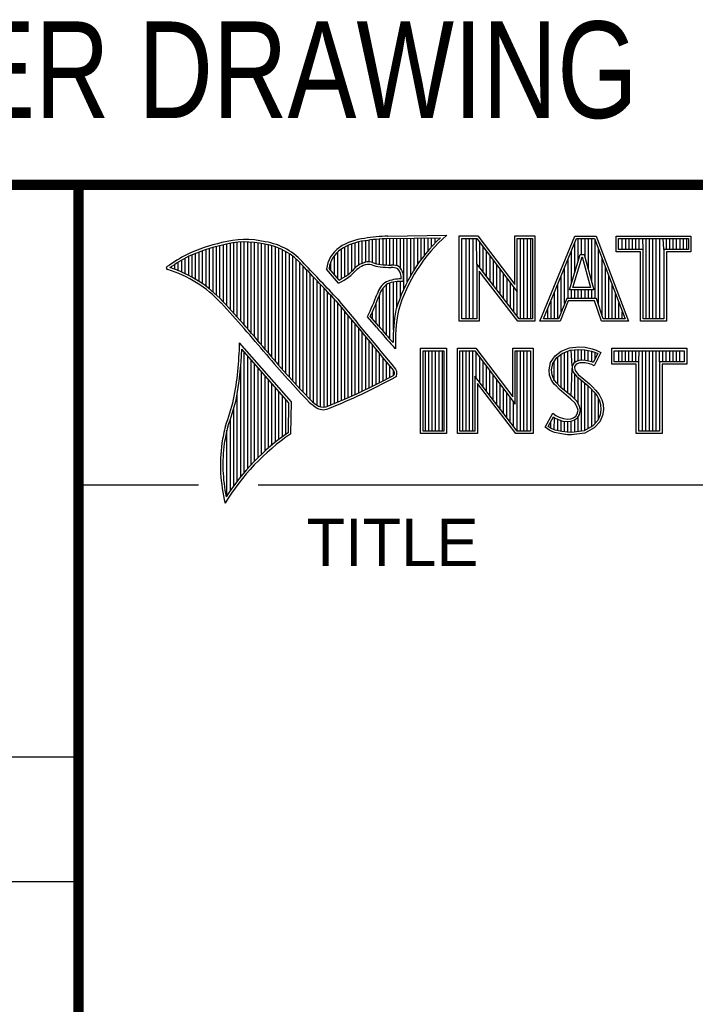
# Model space of a CAD drawing. Header units: inches. Extents: x 0 to 22, y 0 to 17.
# Tile 4 of 9: x 16.3 to 17.6, y 1.3 to 3.3. Entities that reach past the tile are written whole.
import ezdxf
from ezdxf.enums import TextEntityAlignment as Align

# ---------------------------------------------------------------- set-up
doc = ezdxf.new("R2010")
doc.units = ezdxf.units.IN
doc.header["$LTSCALE"] = 1.21
doc.header["$MEASUREMENT"] = 0
doc.layers.get('0').update_dxf_attribs({"linetype": 'CONTINUOUS'})
doc.styles.get("Standard").update_dxf_attribs({"font": 'txt', "width": 0.8})

msp = doc.modelspace()

# ---------------------------------------------------------------- linework, layer by layer
at = {"color": 2, "linetype": 'CONTINUOUS'}
for p, q in [((16.3737, 2.9596), (21.5037, 2.9596)), ((16.3737, 2.9596), (16.3737, 1.2496)), ((16.375, 2.96), (21.5, 2.96)), ((16.6875, 2.6995), (16.6875, 2.8467)), ((16.6943, 2.6918), (16.6943, 2.8472)), ((16.7011, 2.6841), (16.7011, 2.8474)), ((16.708, 2.6764), (16.708, 2.8474)), ((16.7148, 2.6685), (16.7148, 2.847)), ((16.7216, 2.6607), (16.7216, 2.8465)), ((16.9264, 2.8018), (16.9264, 2.8477)), ((16.9332, 2.8053), (16.9332, 2.849)), ((16.9401, 2.8077), (16.9401, 2.8499)), ((16.9469, 2.8082), (16.9469, 2.8509)), ((16.9537, 2.8069), (16.9537, 2.8518)), ((16.9606, 2.8048), (16.9606, 2.8525)), ((16.9674, 2.8034), (16.9674, 2.8531)), ((16.9742, 2.8027), (16.9742, 2.8536)), ((16.981, 2.8023), (16.981, 2.854)), ((16.9838, 2.8589), (17.0997, 2.8607)), ((16.9839, 2.8541), (17.087, 2.8557)), ((16.9879, 2.802), (16.9879, 2.8542)), ((16.9947, 2.8019), (16.9947, 2.8543)), ((17.0015, 2.8005), (17.0015, 2.8544)), ((17.0083, 2.7963), (17.0083, 2.8545)), ((17.0152, 2.755), (17.0152, 2.8546)), ((17.022, 2.7691), (17.022, 2.8547)), ((17.0288, 2.7817), (17.0288, 2.8548)), ((17.0357, 2.7931), (17.0357, 2.8549)), ((17.0425, 2.8035), (17.0425, 2.855)), ((17.0493, 2.8131), (17.0493, 2.8551)), ((17.0561, 2.822), (17.0561, 2.8552)), ((17.063, 2.8303), (17.063, 2.8553)), ((17.0698, 2.8381), (17.0698, 2.8554)), ((17.0766, 2.8454), (17.0766, 2.8555)), ((17.1243, 2.8592), (17.1609, 2.8592)), ((17.1243, 2.6915), (17.1243, 2.8592)), ((17.1291, 2.8543), (17.1585, 2.8543)), ((17.1291, 2.6963), (17.1291, 2.8543)), ((17.1381, 2.6963), (17.1381, 2.8543)), ((17.1447, 2.6963), (17.1447, 2.8543)), ((17.1514, 2.6963), (17.1514, 2.8543)), ((17.1589, 2.8042), (17.1581, 2.8543)), ((17.1585, 2.8543), (17.2383, 2.7492)), ((17.1609, 2.8592), (17.2334, 2.7636)), ((17.2334, 2.8592), (17.2732, 2.8592)), ((17.2334, 2.7636), (17.2334, 2.8592)), ((17.2383, 2.8543), (17.2684, 2.8543)), ((17.2383, 2.7492), (17.2383, 2.8543)), ((17.2449, 2.6963), (17.2449, 2.8543)), ((17.2515, 2.6963), (17.2515, 2.8543)), ((17.2582, 2.6963), (17.2582, 2.8543)), ((17.2649, 2.6963), (17.2649, 2.8543)), ((17.2684, 2.8543), (17.2684, 2.6963)), ((17.2732, 2.8592), (17.2732, 2.6915)), ((17.2831, 2.6915), (17.3516, 2.8591)), ((17.2903, 2.6964), (17.3548, 2.8542)), ((17.3516, 2.8591), (17.3938, 2.8591)), ((17.3517, 2.7882), (17.3517, 2.8465)), ((17.3548, 2.8542), (17.3905, 2.8542)), ((17.3583, 2.8098), (17.3583, 2.8542)), ((17.365, 2.8228), (17.365, 2.8542)), ((17.3717, 2.817), (17.3717, 2.8542)), ((17.3784, 2.7925), (17.3784, 2.8542)), ((17.385, 2.7679), (17.385, 2.8542)), ((17.3905, 2.8542), (17.4504, 2.6964)), ((17.3917, 2.7364), (17.3917, 2.851)), ((17.3938, 2.8591), (17.4574, 2.6915)), ((17.4327, 2.8591), (17.5802, 2.8591)), ((17.4327, 2.8278), (17.4327, 2.8591)), ((17.4375, 2.8542), (17.5753, 2.8542)), ((17.4375, 2.8327), (17.4375, 2.8542)), ((17.4451, 2.8327), (17.4451, 2.8542)), ((17.4518, 2.8327), (17.4518, 2.8542)), ((17.4585, 2.8327), (17.4585, 2.8542)), ((17.4652, 2.8327), (17.4652, 2.8542)), ((17.4718, 2.8327), (17.4718, 2.8542)), ((17.4785, 2.8327), (17.4785, 2.8542)), ((17.4859, 2.8327), (17.4852, 2.8542)), ((17.4919, 2.6964), (17.4919, 2.8542)), ((17.4985, 2.6964), (17.4985, 2.8542)), ((17.5052, 2.6964), (17.5052, 2.8542)), ((17.5119, 2.6964), (17.5119, 2.8542)), ((17.5186, 2.6964), (17.5186, 2.8542)), ((17.5269, 2.8327), (17.5252, 2.8542)), ((17.5319, 2.8327), (17.5319, 2.8542)), ((17.5386, 2.8327), (17.5386, 2.8542)), ((17.5453, 2.8327), (17.5453, 2.8542)), ((17.5519, 2.8327), (17.5519, 2.8542)), ((17.5586, 2.8327), (17.5586, 2.8542)), ((17.5653, 2.8327), (17.5653, 2.8542)), ((17.572, 2.8327), (17.572, 2.8542)), ((17.5753, 2.8542), (17.5753, 2.8327)), ((17.5802, 2.8591), (17.5802, 2.8278)), ((16.6124, 2.7696), (16.6124, 2.8276)), ((16.6192, 2.765), (16.6192, 2.8301)), ((16.626, 2.7601), (16.626, 2.8325)), ((16.6329, 2.7549), (16.6329, 2.8347)), ((16.6397, 2.7492), (16.6397, 2.8367)), ((16.6465, 2.7431), (16.6465, 2.8386)), ((16.6533, 2.7366), (16.6533, 2.8403)), ((16.6602, 2.7295), (16.6602, 2.8419)), ((16.667, 2.7221), (16.667, 2.8435)), ((16.6738, 2.7146), (16.6738, 2.8449)), ((16.6806, 2.707), (16.6806, 2.8459)), ((16.7284, 2.6527), (16.7284, 2.8456)), ((16.7353, 2.6447), (16.7353, 2.8445)), ((16.7421, 2.6366), (16.7421, 2.8431)), ((16.7489, 2.6285), (16.7489, 2.8417)), ((16.7557, 2.6204), (16.7557, 2.84)), ((16.7626, 2.6125), (16.7626, 2.8378)), ((16.7694, 2.6046), (16.7694, 2.8352)), ((16.7762, 2.5968), (16.7762, 2.8321)), ((16.7831, 2.5891), (16.7831, 2.8284)), ((16.8855, 2.7749), (16.8855, 2.8281)), ((16.8923, 2.7747), (16.8923, 2.8335)), ((16.8991, 2.7788), (16.8991, 2.8375)), ((16.9059, 2.7837), (16.9059, 2.8408)), ((16.9128, 2.7896), (16.9128, 2.8436)), ((16.9196, 2.7966), (16.9196, 2.8459)), ((17.1648, 2.7965), (17.1648, 2.8461)), ((17.1714, 2.7879), (17.1714, 2.8373)), ((17.1781, 2.7792), (17.1781, 2.8285)), ((17.345, 2.7666), (17.345, 2.8302)), ((17.3984, 2.7232), (17.3984, 2.8334)), ((17.481, 2.8278), (17.4327, 2.8278)), ((17.4859, 2.8327), (17.4375, 2.8327)), ((17.481, 2.6915), (17.481, 2.8278)), ((17.4859, 2.6964), (17.4859, 2.8327)), ((17.5753, 2.8327), (17.5269, 2.8327)), ((17.5269, 2.8327), (17.5269, 2.6964)), ((17.5802, 2.8278), (17.5318, 2.8278)), ((17.5318, 2.8278), (17.5318, 2.6915)), ((16.5782, 2.788), (16.5782, 2.8116)), ((16.5851, 2.7849), (16.5851, 2.8154)), ((16.5919, 2.7815), (16.5919, 2.819)), ((16.5987, 2.7778), (16.5987, 2.8221)), ((16.6055, 2.7738), (16.6055, 2.8249)), ((16.7899, 2.5815), (16.7899, 2.8242)), ((16.7967, 2.5739), (16.7967, 2.8193)), ((16.8035, 2.5665), (16.8035, 2.8136)), ((16.8718, 2.791), (16.8718, 2.8085)), ((16.8786, 2.783), (16.8786, 2.8206)), ((17.1848, 2.7705), (17.1848, 2.8197)), ((17.1915, 2.7618), (17.1915, 2.8109)), ((17.3383, 2.7364), (17.3383, 2.8138)), ((17.3409, 2.7533), (17.3624, 2.8228)), ((17.3475, 2.7581), (17.3659, 2.8179)), ((17.3624, 2.8228), (17.3701, 2.8228)), ((17.3659, 2.8179), (17.3664, 2.8179)), ((17.3664, 2.8179), (17.3827, 2.7581)), ((17.3701, 2.8228), (17.389, 2.7533)), ((17.4051, 2.7034), (17.4051, 2.8158)), ((16.5578, 2.796), (16.5578, 2.7989)), ((16.5646, 2.7936), (16.5646, 2.8033)), ((16.5714, 2.7909), (16.5714, 2.8075)), ((16.8104, 2.5591), (16.8104, 2.807)), ((16.8172, 2.5519), (16.8172, 2.7996)), ((16.824, 2.5447), (16.824, 2.7924)), ((16.8864, 2.7664), (16.8632, 2.7937)), ((16.8877, 2.7723), (16.8682, 2.7952)), ((17.2418, 2.6963), (17.1589, 2.8042)), ((17.1589, 2.8042), (17.1589, 2.6963)), ((17.2395, 2.6915), (17.1637, 2.7899)), ((17.1637, 2.7899), (17.1637, 2.6915)), ((17.1981, 2.7531), (17.1981, 2.8021)), ((17.2048, 2.7445), (17.2048, 2.7933)), ((17.3316, 2.7267), (17.3316, 2.7975)), ((17.4118, 2.6964), (17.4118, 2.7982)), ((16.8308, 2.5375), (16.8308, 2.7853)), ((16.8377, 2.5314), (16.8377, 2.7781)), ((16.8445, 2.5262), (16.8445, 2.7709)), ((17.0015, 2.7195), (17.0015, 2.7694)), ((17.0083, 2.7388), (17.0083, 2.7698)), ((17.2115, 2.7358), (17.2115, 2.7845)), ((17.2182, 2.7271), (17.2182, 2.7757)), ((17.325, 2.7101), (17.325, 2.7812)), ((17.4184, 2.6964), (17.4184, 2.7806)), ((16.8513, 2.523), (16.8513, 2.7637)), ((16.8581, 2.5224), (16.8581, 2.7565)), ((16.9742, 2.672), (16.9742, 2.7568)), ((16.981, 2.664), (16.981, 2.7634)), ((16.9879, 2.6563), (16.9879, 2.7665)), ((16.9947, 2.6748), (16.9947, 2.7683)), ((17.2248, 2.7184), (17.2248, 2.7669)), ((17.2315, 2.7098), (17.2315, 2.7581)), ((17.3183, 2.6964), (17.3183, 2.7648)), ((17.389, 2.7533), (17.3409, 2.7533)), ((17.345, 2.7364), (17.345, 2.7533)), ((17.3827, 2.7581), (17.3475, 2.7581)), ((17.3517, 2.7364), (17.3517, 2.7533)), ((17.3583, 2.7364), (17.3583, 2.7533)), ((17.365, 2.7364), (17.365, 2.7533)), ((17.3717, 2.7364), (17.3717, 2.7533)), ((17.3784, 2.7364), (17.3784, 2.7533)), ((17.385, 2.7364), (17.385, 2.7533)), ((17.4251, 2.6964), (17.4251, 2.763)), ((16.865, 2.5241), (16.865, 2.7493)), ((16.8718, 2.527), (16.8718, 2.7421)), ((16.8786, 2.5298), (16.8786, 2.7348)), ((16.9674, 2.6802), (16.9674, 2.7444)), ((17.2382, 2.7011), (17.2383, 2.7492)), ((17.3049, 2.6964), (17.3049, 2.7322)), ((17.3116, 2.6964), (17.3116, 2.7485)), ((17.3356, 2.7364), (17.3195, 2.6964)), ((17.3388, 2.7316), (17.3228, 2.6915)), ((17.394, 2.7364), (17.3356, 2.7364)), ((17.3905, 2.7316), (17.3388, 2.7316)), ((17.4039, 2.6915), (17.3905, 2.7316)), ((17.4074, 2.6964), (17.394, 2.7364)), ((17.4318, 2.6964), (17.4318, 2.7455)), ((16.8855, 2.5327), (16.8855, 2.727)), ((16.8923, 2.5356), (16.8923, 2.7187)), ((16.9537, 2.696), (16.9537, 2.7109)), ((16.9606, 2.6882), (16.9606, 2.7266)), ((17.2983, 2.6964), (17.2983, 2.7158)), ((17.4385, 2.6964), (17.4385, 2.7279)), ((16.8991, 2.5385), (16.8991, 2.7104)), ((16.9059, 2.5415), (16.9059, 2.7022)), ((16.9128, 2.5446), (16.9128, 2.6939)), ((16.9616, 2.6797), (16.9434, 2.7005)), ((16.9653, 2.6828), (16.9492, 2.7013)), ((17.1637, 2.6915), (17.1243, 2.6915)), ((17.1589, 2.6963), (17.1291, 2.6963)), ((17.2732, 2.6915), (17.2395, 2.6915)), ((17.2684, 2.6963), (17.2418, 2.6963)), ((17.3228, 2.6915), (17.2831, 2.6915)), ((17.3195, 2.6964), (17.2903, 2.6964)), ((17.4574, 2.6915), (17.4039, 2.6915)), ((17.4504, 2.6964), (17.4074, 2.6964)), ((17.4451, 2.6964), (17.4451, 2.7103)), ((17.5318, 2.6915), (17.481, 2.6915)), ((17.5269, 2.6964), (17.4859, 2.6964)), ((16.9196, 2.5477), (16.9196, 2.6856)), ((16.9264, 2.5508), (16.9264, 2.6774)), ((16.9332, 2.554), (16.9332, 2.6691)), ((16.9401, 2.5573), (16.9401, 2.6608)), ((16.7939, 2.533), (16.6919, 2.6489)), ((16.789, 2.5312), (16.6964, 2.6365)), ((16.9469, 2.5606), (16.9469, 2.6526)), ((16.9537, 2.5639), (16.9537, 2.6443)), ((16.9606, 2.5673), (16.9606, 2.6361)), ((16.999, 2.637), (16.9946, 2.6418)), ((17.0482, 2.6383), (17.0988, 2.6383)), ((17.0482, 2.4708), (17.0482, 2.6383)), ((17.0531, 2.6334), (17.0939, 2.6334)), ((17.0531, 2.4756), (17.0531, 2.6334)), ((17.0577, 2.4756), (17.0577, 2.6334)), ((17.0644, 2.4756), (17.0644, 2.6334)), ((17.071, 2.4756), (17.071, 2.6334)), ((17.0777, 2.4756), (17.0777, 2.6334)), ((17.0844, 2.4756), (17.0844, 2.6334)), ((17.0911, 2.4756), (17.0911, 2.6334)), ((17.0939, 2.6334), (17.0939, 2.4756)), ((17.0988, 2.6383), (17.0988, 2.4708)), ((17.1205, 2.6385), (17.1571, 2.6385)), ((17.1205, 2.4708), (17.1205, 2.6385)), ((17.1253, 2.6336), (17.1547, 2.6336)), ((17.1253, 2.4756), (17.1253, 2.6336)), ((17.1311, 2.4756), (17.1311, 2.6336)), ((17.1378, 2.4756), (17.1378, 2.6336)), ((17.1445, 2.4756), (17.1445, 2.6336)), ((17.1511, 2.4756), (17.1511, 2.6336)), ((17.1547, 2.6336), (17.2345, 2.5284)), ((17.1571, 2.6385), (17.2296, 2.5429)), ((17.2296, 2.6385), (17.2694, 2.6385)), ((17.2296, 2.5429), (17.2296, 2.6385)), ((17.2345, 2.6336), (17.2646, 2.6336)), ((17.2345, 2.5284), (17.2345, 2.6336)), ((17.2379, 2.4756), (17.2379, 2.6336)), ((17.2446, 2.4756), (17.2446, 2.6336)), ((17.2513, 2.4756), (17.2513, 2.6336)), ((17.2579, 2.4756), (17.2579, 2.6336)), ((17.2646, 2.6336), (17.2646, 2.4756)), ((17.2694, 2.6385), (17.2694, 2.4708)), ((17.3245, 2.6324), (17.3412, 2.639)), ((17.3269, 2.6281), (17.3424, 2.6343)), ((17.3412, 2.639), (17.3596, 2.641)), ((17.3424, 2.6343), (17.3597, 2.6362)), ((17.3466, 2.6041), (17.3447, 2.6345)), ((17.3514, 2.6103), (17.3514, 2.6353)), ((17.3581, 2.6135), (17.3581, 2.636)), ((17.3596, 2.641), (17.372, 2.6402)), ((17.3597, 2.6362), (17.3713, 2.6354)), ((17.3647, 2.6146), (17.3647, 2.6358)), ((17.3713, 2.6354), (17.3843, 2.6326)), ((17.3714, 2.6146), (17.3714, 2.6353)), ((17.372, 2.6402), (17.3856, 2.6373)), ((17.3781, 2.6134), (17.3781, 2.6339)), ((17.3856, 2.6373), (17.3939, 2.6344)), ((17.3939, 2.6344), (17.4031, 2.6301)), ((17.4242, 2.6383), (17.5717, 2.6383)), ((17.4242, 2.607), (17.4242, 2.6383)), ((17.429, 2.6334), (17.5669, 2.6334)), ((17.429, 2.6119), (17.429, 2.6334)), ((17.4382, 2.6119), (17.4382, 2.6334)), ((17.4448, 2.6119), (17.4448, 2.6334)), ((17.4515, 2.6119), (17.4515, 2.6334)), ((17.4582, 2.6119), (17.4582, 2.6334)), ((17.4649, 2.6119), (17.4649, 2.6334)), ((17.4716, 2.6119), (17.4716, 2.6334)), ((17.4774, 2.6119), (17.4782, 2.6334)), ((17.4849, 2.4756), (17.4849, 2.6334)), ((17.4916, 2.4756), (17.4916, 2.6334)), ((17.4983, 2.4756), (17.4983, 2.6334)), ((17.5049, 2.4756), (17.5049, 2.6334)), ((17.5116, 2.4756), (17.5116, 2.6334)), ((17.5185, 2.6119), (17.5183, 2.6334)), ((17.525, 2.6119), (17.525, 2.6334)), ((17.5316, 2.6119), (17.5316, 2.6334)), ((17.5383, 2.6119), (17.5383, 2.6334)), ((17.545, 2.6119), (17.545, 2.6334)), ((17.5517, 2.6119), (17.5517, 2.6334)), ((17.5583, 2.6119), (17.5583, 2.6334)), ((17.5669, 2.6334), (17.5669, 2.6119)), ((17.5717, 2.6383), (17.5717, 2.607)), ((16.7011, 2.3939), (16.7011, 2.6311)), ((16.708, 2.4018), (16.708, 2.6233)), ((16.7148, 2.4093), (16.7148, 2.6156)), ((16.9674, 2.5708), (16.9674, 2.6278)), ((16.9742, 2.5743), (16.9742, 2.6195)), ((17.1578, 2.5799), (17.1578, 2.6295)), ((17.1645, 2.5712), (17.1645, 2.6207)), ((17.3037, 2.6105), (17.3127, 2.6238)), ((17.3083, 2.6086), (17.3162, 2.6204)), ((17.3127, 2.6238), (17.3245, 2.6324)), ((17.3162, 2.6204), (17.3269, 2.6281)), ((17.318, 2.5677), (17.318, 2.6217)), ((17.3247, 2.561), (17.3247, 2.6265)), ((17.3314, 2.5555), (17.3314, 2.6299)), ((17.338, 2.5499), (17.338, 2.6326)), ((17.3604, 2.6142), (17.3543, 2.6124)), ((17.3664, 2.6148), (17.3604, 2.6142)), ((17.3726, 2.6145), (17.3664, 2.6148)), ((17.3819, 2.6126), (17.3726, 2.6145)), ((17.3843, 2.6326), (17.3921, 2.6299)), ((17.3848, 2.6117), (17.3848, 2.6324)), ((17.3966, 2.6278), (17.3879, 2.6106)), ((17.4031, 2.6301), (17.3899, 2.6036)), ((17.3914, 2.6176), (17.3914, 2.6301)), ((17.3921, 2.6299), (17.3966, 2.6278)), ((16.6943, 2.3857), (16.6943, 2.603)), ((16.7216, 2.4165), (16.7216, 2.6078)), ((16.7284, 2.4233), (16.7284, 2.6001)), ((16.981, 2.5778), (16.981, 2.6113)), ((16.9879, 2.5814), (16.9879, 2.603)), ((16.9947, 2.5853), (16.9947, 2.5948)), ((17.1712, 2.5625), (17.1712, 2.6119)), ((17.1778, 2.5539), (17.1778, 2.6031)), ((17.3009, 2.5961), (17.3037, 2.6105)), ((17.302, 2.5852), (17.3009, 2.5961)), ((17.3058, 2.5959), (17.3083, 2.6086)), ((17.3068, 2.5863), (17.3058, 2.5959)), ((17.3113, 2.5744), (17.3113, 2.6131)), ((17.3447, 2.5443), (17.3461, 2.5993)), ((17.3466, 2.6041), (17.3461, 2.5993)), ((17.3461, 2.5993), (17.3477, 2.5922)), ((17.3497, 2.609), (17.3466, 2.6041)), ((17.3543, 2.6124), (17.3497, 2.609)), ((17.3513, 2.6025), (17.351, 2.5996)), ((17.351, 2.5996), (17.3521, 2.5944)), ((17.3533, 2.6056), (17.3513, 2.6025)), ((17.3565, 2.6079), (17.3533, 2.6056)), ((17.3614, 2.6094), (17.3565, 2.6079)), ((17.3665, 2.6099), (17.3614, 2.6094)), ((17.372, 2.6097), (17.3665, 2.6099)), ((17.3807, 2.6079), (17.372, 2.6097)), ((17.3853, 2.6065), (17.3807, 2.6079)), ((17.3873, 2.6109), (17.3819, 2.6126)), ((17.3899, 2.6036), (17.3853, 2.6065)), ((17.3879, 2.6106), (17.3873, 2.6109)), ((17.4726, 2.607), (17.4242, 2.607)), ((17.4774, 2.6119), (17.429, 2.6119)), ((17.4726, 2.4708), (17.4726, 2.607)), ((17.4774, 2.4756), (17.4774, 2.6119)), ((17.5669, 2.6119), (17.5185, 2.6119)), ((17.5185, 2.6119), (17.5185, 2.4756)), ((17.5717, 2.607), (17.5233, 2.607)), ((17.5233, 2.607), (17.5233, 2.4708)), ((16.7353, 2.4299), (16.7353, 2.5923)), ((16.7421, 2.4363), (16.7421, 2.5846)), ((16.7489, 2.4424), (16.7489, 2.5768)), ((17.238, 2.4756), (17.1551, 2.5834)), ((17.1551, 2.5834), (17.1551, 2.4756)), ((17.1845, 2.5452), (17.1845, 2.5943)), ((17.1912, 2.5365), (17.1912, 2.5855)), ((17.1979, 2.5278), (17.1979, 2.5767)), ((17.3058, 2.5754), (17.302, 2.5852)), ((17.3109, 2.5679), (17.3058, 2.5754)), ((17.3101, 2.5777), (17.3068, 2.5863)), ((17.3147, 2.571), (17.3101, 2.5777)), ((17.3477, 2.5922), (17.3547, 2.5835)), ((17.3514, 2.5381), (17.3514, 2.5876)), ((17.3521, 2.5944), (17.3582, 2.5869)), ((17.3547, 2.5835), (17.3771, 2.5649)), ((17.3581, 2.5298), (17.3581, 2.5807)), ((17.3582, 2.5869), (17.3804, 2.5685)), ((16.7557, 2.4482), (16.7557, 2.569)), ((16.7626, 2.4538), (16.7626, 2.5613)), ((17.2356, 2.4708), (17.1599, 2.5692)), ((17.1599, 2.5692), (17.1599, 2.4708)), ((17.2045, 2.5192), (17.2045, 2.5679)), ((17.2112, 2.5105), (17.2112, 2.5591)), ((17.3153, 2.5636), (17.3109, 2.5679)), ((17.3243, 2.5614), (17.3147, 2.571)), ((17.321, 2.5578), (17.3153, 2.5636)), ((17.3441, 2.5385), (17.321, 2.5578)), ((17.3474, 2.5421), (17.3243, 2.5614)), ((17.3647, 2.4755), (17.3647, 2.5752)), ((17.3714, 2.4763), (17.3714, 2.5696)), ((17.3771, 2.5649), (17.383, 2.559)), ((17.3781, 2.4808), (17.3781, 2.5639)), ((17.3804, 2.5685), (17.3864, 2.5624)), ((17.383, 2.559), (17.3888, 2.5529)), ((17.3848, 2.4834), (17.3848, 2.5571)), ((17.3864, 2.5624), (17.3925, 2.5561)), ((17.3925, 2.5561), (17.3994, 2.5472)), ((16.6875, 2.377), (16.6875, 2.5502)), ((16.7694, 2.4592), (16.7694, 2.5535)), ((16.7762, 2.4644), (16.7762, 2.5458)), ((16.7831, 2.4694), (16.7831, 2.538)), ((17.2179, 2.5018), (17.2179, 2.5503)), ((17.2246, 2.4931), (17.2246, 2.5415)), ((17.3516, 2.5311), (17.3441, 2.5385)), ((17.3554, 2.5341), (17.3474, 2.5421)), ((17.3888, 2.5529), (17.3953, 2.5446)), ((17.3914, 2.4908), (17.3914, 2.5495)), ((17.3953, 2.5446), (17.4001, 2.535)), ((17.3981, 2.4982), (17.3981, 2.5389)), ((17.3994, 2.5472), (17.4046, 2.5368)), ((17.4046, 2.5368), (17.4072, 2.5285)), ((16.6806, 2.368), (16.6806, 2.52)), ((16.788, 2.4729), (16.789, 2.5312)), ((16.7927, 2.4704), (16.7939, 2.533)), ((17.2312, 2.4844), (17.2312, 2.5327)), ((17.3559, 2.5241), (17.3516, 2.5311)), ((17.3604, 2.5261), (17.3554, 2.5341)), ((17.3579, 2.5169), (17.3559, 2.5241)), ((17.3629, 2.5171), (17.3604, 2.5261)), ((17.4001, 2.535), (17.4024, 2.5275)), ((17.4031, 2.5174), (17.4016, 2.5077)), ((17.4024, 2.5275), (17.4031, 2.5174)), ((17.408, 2.5172), (17.4063, 2.5063)), ((17.4072, 2.5285), (17.408, 2.5172)), ((16.6738, 2.3584), (16.6738, 2.4982)), ((17.2931, 2.483), (17.3081, 2.5106)), ((17.2995, 2.4845), (17.3097, 2.5034)), ((17.3081, 2.5106), (17.3144, 2.506)), ((17.3097, 2.5034), (17.3119, 2.5018)), ((17.3113, 2.478), (17.3119, 2.5018)), ((17.3119, 2.5018), (17.3189, 2.4983)), ((17.3144, 2.506), (17.3207, 2.5028)), ((17.318, 2.4765), (17.318, 2.4986)), ((17.3189, 2.4983), (17.328, 2.4952)), ((17.3207, 2.5028), (17.3291, 2.5)), ((17.3291, 2.5), (17.3366, 2.4991)), ((17.3366, 2.4991), (17.3435, 2.4997)), ((17.3435, 2.4997), (17.3487, 2.5017)), ((17.3487, 2.5017), (17.3536, 2.5051)), ((17.351, 2.4974), (17.3572, 2.5017)), ((17.3536, 2.5051), (17.3565, 2.5097)), ((17.3565, 2.5097), (17.3579, 2.5169)), ((17.3572, 2.5017), (17.3611, 2.5079)), ((17.3581, 2.4746), (17.3581, 2.5024)), ((17.3611, 2.5079), (17.3629, 2.5171)), ((17.4016, 2.5077), (17.3967, 2.4966)), ((17.4063, 2.5063), (17.4008, 2.4939)), ((17.3026, 2.4766), (17.2931, 2.483)), ((17.3049, 2.4809), (17.2995, 2.4845)), ((17.3047, 2.481), (17.3047, 2.4941)), ((17.3132, 2.4775), (17.3049, 2.4809)), ((17.3247, 2.475), (17.3247, 2.4963)), ((17.328, 2.4952), (17.3365, 2.4942)), ((17.3314, 2.474), (17.3314, 2.4948)), ((17.3365, 2.4942), (17.3446, 2.4949)), ((17.338, 2.473), (17.338, 2.494)), ((17.3446, 2.4949), (17.351, 2.4974)), ((17.3447, 2.4728), (17.3447, 2.4949)), ((17.3514, 2.4737), (17.3514, 2.4975)), ((17.3868, 2.4857), (17.3699, 2.4761)), ((17.3899, 2.4818), (17.3714, 2.4714)), ((17.3967, 2.4966), (17.3868, 2.4857)), ((17.4008, 2.4939), (17.3899, 2.4818)), ((16.667, 2.3482), (16.667, 2.477)), ((17.0988, 2.4708), (17.0482, 2.4708)), ((17.0939, 2.4756), (17.0531, 2.4756)), ((17.1599, 2.4708), (17.1205, 2.4708)), ((17.1551, 2.4756), (17.1253, 2.4756)), ((17.2694, 2.4708), (17.2356, 2.4708)), ((17.2646, 2.4756), (17.238, 2.4756)), ((17.3118, 2.4729), (17.3026, 2.4766)), ((17.3254, 2.47), (17.3118, 2.4729)), ((17.3262, 2.4748), (17.3132, 2.4775)), ((17.3369, 2.4683), (17.3254, 2.47)), ((17.3373, 2.4731), (17.3262, 2.4748)), ((17.3452, 2.468), (17.3369, 2.4683)), ((17.345, 2.4729), (17.3373, 2.4731)), ((17.3699, 2.4761), (17.345, 2.4729)), ((17.3714, 2.4714), (17.3452, 2.468)), ((17.5233, 2.4708), (17.4726, 2.4708)), ((17.5185, 2.4756), (17.4774, 2.4756)), ((16.375, 2.37), (16.6109, 2.37)), ((16.7288, 2.37), (21.5, 2.37)), ((13.61, 1.835), (16.375, 1.835)), ((16.375, 1.5888), (13.61, 1.5888))]:
    msp.add_line(p, q, dxfattribs=at)
at = {"color": 7, "linetype": 'CONTINUOUS', "const_width": 0.02}
for points in [[(13.6, 2.9595), (21.5, 2.96)], [(16.375, 2.96), (16.375, 0.5)]]:
    msp.add_lwpolyline(points, dxfattribs=at)
at = {"color": 2, "linetype": 'CONTINUOUS'}
for centre, radius, start, end in [((16.7034, 2.6747), 0.1775, 77.2819, 105.0682), ((16.7034, 2.6747), 0.1727, 77.2314, 105.1003), ((16.7222, 2.7226), 0.1269, 40.2333, 80.7735), ((16.9502, 2.7423), 0.1128, 96.3009, 123.1685), ((16.9502, 2.7423), 0.108, 96.2443, 123.1259), ((17.0005, 2.4511), 0.4082, 92.3475, 98.8367), ((17.0005, 2.4511), 0.4034, 92.3569, 98.8525), ((17.308, 2.6221), 0.3216, 133.4014, 163.4571), ((17.308, 2.6221), 0.3168, 131.1193, 163.4132), ((16.7315, 2.5144), 0.3399, 102.6162, 114.8514), ((16.7315, 2.5144), 0.3351, 102.5989, 114.8296), ((16.7222, 2.7226), 0.1221, 40.1653, 80.8429), ((16.923, 2.7875), 0.0602, 125.032, 174.0466), ((16.923, 2.7875), 0.0554, 125.1142, 171.9572), ((16.7759, 2.4698), 0.3996, 117.9347, 124.5691), ((16.7759, 2.4698), 0.3948, 117.954, 124.0374), ((16.9455, 2.7813), 0.0269, 72.6128, 117.3853), ((16.5507, 2.7963), 0.00298, 121.3543, 265.8048), ((16.4773, 2.5601), 0.2445, 43.1672, 72.5708), ((16.4772, 2.5601), 0.2493, 43.1664, 71.8497), ((9.1994, -4.4938), 10.5463, 43.2461, 43.76704), ((9.199, -4.4944), 10.5518, 43.24607, 43.76701), ((16.8429, 2.8642), 0.107, 293.9928, 318.4439), ((16.8429, 2.8642), 0.1022, 295.9966, 318.5916), ((16.9517, 2.7612), 0.0478, 112.9196, 132.2699), ((16.9517, 2.7612), 0.043, 112.6662, 131.9321), ((16.9455, 2.7813), 0.0221, 72.9381, 117.8635), ((16.977, 2.8697), 0.0718, 249.5515, 263.1636), ((16.977, 2.8697), 0.067, 249.4455, 263.1373), ((16.9944, 3.0501), 0.253, 264.1107, 269.1006), ((16.9944, 3.0501), 0.2482, 264.1189, 269.068), ((16.9917, 2.7681), 0.0339, 64.4685, 92.2537), ((16.9917, 2.7681), 0.0291, 66.3231, 92.5053), ((16.9825, 2.7769), 0.0275, 355.2987, 40.4494), ((16.9825, 2.7769), 0.0323, 347.1178, 42.4037), ((17.0047, 2.732), 0.0441, 122.6948, 163.4996), ((17.0094, 2.698), 0.0767, 89.6565, 111.8738), ((17.0094, 2.698), 0.0719, 86.3769, 111.5054), ((17.0047, 2.732), 0.0393, 123.3496, 163.7165), ((14.6639, 0.8852), 2.7178, 39.9159, 42.7668), ((117.205, 85.4976), 130.0576, 219.522219, 219.6006), ((117.1292, 85.4341), 129.954, 219.521832, 219.600442), ((16.5488, 2.8964), 0.4406, 333.6063, 339.8409), ((16.5488, 2.8963), 0.4454, 334.022, 339.8635), ((14.6645, 0.8858), 2.7122, 39.9143, 42.7655), ((17.3248, 2.6518), 0.3309, 169.2392, 180.3763), ((17.3248, 2.6518), 0.3261, 169.2807, 182.6075), ((17.5234, 3.1364), 0.724, 219.1087, 223.0885), ((17.5234, 3.1364), 0.7192, 219.1032, 222.5932), ((16.0461, 2.6599), 0.6459, 349.0852, 359.0204), ((16.0461, 2.6599), 0.6507, 349.0758, 357.94), ((18.1342, 3.7937), 1.815, 220.0434, 224.0127), ((18.1343, 3.7937), 1.8102, 220.042, 224.0069), ((16.9709, 2.5786), 0.0288, 26.3697, 33.9), ((16.9709, 2.5786), 0.0336, 24.6866, 34.3242), ((16.3916, 3.7016), 1.269, 291.9871, 298.2491), ((16.3917, 3.7016), 1.2737, 291.9984, 298.2504), ((16.98, 2.6057), 0.0252, 299.2501, 311.2614), ((16.98, 2.6057), 0.03, 299.1847, 314.8198), ((16.9687, 2.5899), 0.028, 353.6797, 3.043), ((16.9687, 2.5899), 0.0328, 350.4758, 4.7759), ((16.2632, 2.6388), 0.4292, 339.0712, 346.3669), ((16.2632, 2.6388), 0.434, 339.1085, 346.381), ((16.9079, 2.6176), 0.116, 227.0911, 236.9191), ((16.9079, 2.6176), 0.1112, 227.1627, 236.7917), ((16.8565, 2.5437), 0.0261, 242.8484, 298.0511), ((16.8565, 2.5437), 0.0213, 243.4913, 298.7009), ((17.0658, 2.3848), 0.4141, 165.9359, 170.6858), ((17.0658, 2.3848), 0.4093, 165.9761, 170.6762), ((17.0508, 2.0969), 0.454, 124.6428, 148.5563), ((17.0508, 2.0969), 0.4588, 124.9509, 147.098), ((16.9723, 2.4095), 0.318, 172.3562, 193.7958), ((16.9723, 2.4095), 0.3132, 172.3688, 191.6866)]:
    msp.add_arc(centre, radius, start, end, dxfattribs=at)

# ---------------------------------------------------------------- texts
at = {"color": 7, "linetype": 'CONTINUOUS', "width": 0.8}
msp.add_text('CUSTOMER DRAWING', height=0.19, dxfattribs=at).set_placement((16.3742, 3.0911), align=Align.CENTER)
at = {"color": 2, "linetype": 'CONTINUOUS'}
msp.add_text('TITLE', height=0.093, dxfattribs=at).set_placement((16.8235, 2.21))

doc.saveas('drawing.dxf')
